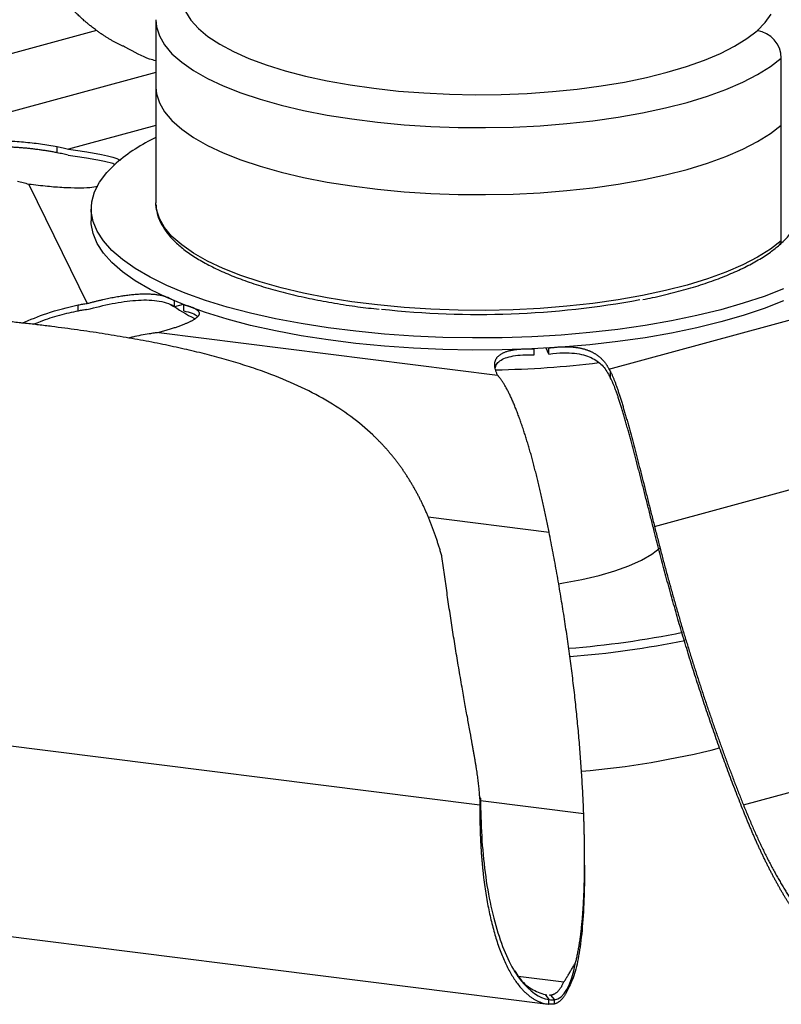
# Paper-space layout '_Dimétrica' of a CAD drawing. Header units: millimetres. Extents: x -186 to 340, y -44 to 190.
# Tile 2 of 5: x 6 to 124, y -44 to 109. Entities that reach past the tile are written whole.
import ezdxf

# ---------------------------------------------------------------- set-up
doc = ezdxf.new("R2010")
doc.units = ezdxf.units.MM

psp = doc.layouts.new('_Dimétrica')

# ---------------------------------------------------------------- linework, layer by layer
at = {"color": 7, "linetype": 'Continuous', "lineweight": 25}
for p, q in [((27.34, 108.65), (27.34, 80.37)), ((18.14, 107.05), (-123.88, 68.3)), ((124.11, 74.48), (124.11, 102.76)), ((27.34, 100.55), (-27.18, 85.68)), ((27.34, 92.33), (13.85, 88.65)), ((12.08, 88.1), (12.08, 89.04)), ((7.68, 83.21), (16.73, 64.77)), ((17.34, 79.43), (17.34, 77.54)), ((27.35, 80.09), (27.34, 80.37)), ((97.44, 54.6), (140.83, 66.43)), ((15.3, 63.6), (15.3, 64.54)), ((30.21, 64.23), (30.21, 65.17)), ((31.57, 64.61), (30.21, 64.23)), ((31.65, 63.64), (31.65, 64.59)), ((27.78, 60.26), (80.22, 53.66)), ((85.9, 56.81), (85.9, 57.75)), ((88.14, 56.93), (87.73, 57.84)), ((88.14, 56.93), (88.14, 57.87)), ((97.71, 53.21), (97.71, 54.16)), ((-100.25, 9.54), (77.47, -12.85)), ((77.58, -11.81), (77.46, -11.72)), ((77.48, -11.91), (77.47, -12.85)), ((77.58, -11.81), (77.48, -11.91)), ((-89.71, -21.31), (88.02, -43.7)), ((93.68, -22.2), (93.68, -21.23)), ((83.41, -39.39), (90.48, -40.28)), ((87.58, -42.24), (88.14, -43.02)), ((87.58, -42.24), (87.84, -42.26)), ((88.19, -42.29), (88.4, -42.3)), ((88.4, -42.31), (89.01, -43.05)), ((88.14, -43.72), (88.14, -43.02)), ((89.01, -43.69), (89.01, -43.05))]:
    psp.add_line(p, q, dxfattribs=at)
at = {"color": 8, "linetype": 'Continuous', "lineweight": 25}
for p, q in [((104.49, 30.25), (160.94, 45.65)), ((69.46, 31.73), (88.19, 29.37)), ((118.24, -12.85), (163.11, -0.61)), ((77.59, -12.19), (93.54, -14.2))]:
    psp.add_line(p, q, dxfattribs=at)
at = {"color": 7, "linetype": 'Continuous', "lineweight": 25, "flags": 128}
for points in [[(31.94, 109.95), (32.76, 108.64), (33.92, 107.36), (35.41, 106.11), (37.22, 104.92), (39.34, 103.78), (41.74, 102.71), (44.41, 101.72), (47.34, 100.8), (50.49, 99.97), (53.85, 99.24), (57.39, 98.61), (61.07, 98.08), (64.89, 97.66), (68.79, 97.36), (72.77, 97.17), (76.77, 97.09), (80.78, 97.13), (84.77, 97.29), (88.7, 97.56), (92.54, 97.95), (96.26, 98.45), (99.85, 99.05), (103.26, 99.76), (106.47, 100.56), (109.46, 101.45), (112.21, 102.42), (114.69, 103.47), (116.89, 104.59), (118.79, 105.77), (120.37, 107)], [(120.37, 107), (121.62, 108.27), (122.54, 109.58)], [(27.34, 98.28), (27.44, 97.23), (27.89, 95.82), (28.69, 94.43), (29.84, 93.07), (31.34, 91.75), (33.17, 90.47), (35.31, 89.25), (37.76, 88.1), (40.5, 87.01), (43.5, 86.01), (46.74, 85.1), (50.2, 84.28), (53.86, 83.57), (57.69, 82.96), (61.66, 82.46), (65.74, 82.07), (69.91, 81.8), (74.13, 81.65), (78.37, 81.62), (82.61, 81.71), (86.81, 81.92), (90.94, 82.24), (94.97, 82.69), (98.87, 83.24), (102.62, 83.9), (106.19, 84.67), (109.55, 85.53), (112.68, 86.49), (115.55, 87.53), (118.15, 88.65), (120.45, 89.84), (122.44, 91.09), (124.11, 92.39)], [(27.34, 98.28), (27.44, 97.23), (27.89, 95.82), (28.69, 94.43), (29.84, 93.07), (31.34, 91.75), (33.17, 90.47), (35.31, 89.25), (37.76, 88.1), (40.5, 87.01), (43.5, 86.01), (46.74, 85.1), (50.2, 84.28), (53.86, 83.57), (57.69, 82.96), (61.66, 82.46), (65.74, 82.07), (69.91, 81.8), (74.13, 81.65), (78.37, 81.62), (82.61, 81.71), (86.81, 81.92), (90.94, 82.24), (94.97, 82.69), (98.87, 83.24), (102.62, 83.9), (106.19, 84.67), (109.55, 85.53), (112.68, 86.49), (115.55, 87.53), (118.15, 88.65), (120.45, 89.84), (122.44, 91.09), (124.11, 92.39)], [(124.45, 67.04), (121.46, 65.87), (118.22, 64.79), (114.74, 63.79), (111.04, 62.88), (107.14, 62.07), (103.07, 61.36), (98.84, 60.75), (94.49, 60.26), (90.04, 59.88), (85.51, 59.61), (80.94, 59.46), (76.34, 59.43), (71.76, 59.51), (67.2, 59.71), (62.7, 60.03), (58.29, 60.46), (53.99, 61), (49.83, 61.65), (45.83, 62.41), (42.01, 63.26), (38.4, 64.21), (35.02, 65.25), (31.89, 66.37), (29.02, 67.57), (26.44, 68.83), (24.16, 70.16), (22.19, 71.55), (20.54, 72.98), (19.23, 74.45), (18.25, 75.94), (17.63, 77.46), (17.35, 78.99), (17.43, 80.52), (17.86, 82.05), (18.63, 83.56), (19.75, 85.04), (21.21, 86.5)], [(124.45, 65.15), (121.46, 63.99), (118.22, 62.9), (114.74, 61.9), (111.04, 60.99), (107.14, 60.18), (103.07, 59.47), (98.84, 58.87), (94.49, 58.37), (90.04, 57.99), (85.51, 57.73), (80.94, 57.58), (76.34, 57.54), (71.76, 57.63), (67.2, 57.83), (62.7, 58.14), (58.29, 58.57), (53.99, 59.12), (49.83, 59.77), (45.83, 60.52), (42.01, 61.37), (38.4, 62.32), (35.02, 63.36), (31.89, 64.48), (29.02, 65.68), (26.44, 66.95), (24.16, 68.28), (22.19, 69.66), (20.54, 71.09), (19.23, 72.56), (18.25, 74.06), (17.63, 75.58), (17.35, 77.1), (17.34, 77.54)], [(89.64, 21.37), (90.42, 21.49), (93.26, 22.02), (95.92, 22.64), (98.35, 23.36), (100.54, 24.16), (102.46, 25.03), (104.09, 25.97), (105.4, 26.96)]]:
    psp.add_lwpolyline(points, dxfattribs=at)
at = {"color": 8, "linetype": 'Continuous', "lineweight": 25, "flags": 128}
for points in [[(27.34, 108.69), (27.44, 107.6), (27.89, 106.19), (28.69, 104.8), (29.84, 103.44), (31.34, 102.12), (33.17, 100.84), (35.31, 99.62), (37.76, 98.47), (40.5, 97.38), (43.5, 96.38), (46.74, 95.47), (50.2, 94.65), (53.86, 93.94), (57.69, 93.33), (61.66, 92.83), (65.74, 92.44), (69.91, 92.17), (74.13, 92.02), (78.37, 91.99), (82.61, 92.08), (86.81, 92.29), (90.94, 92.61), (94.97, 93.06), (98.87, 93.61), (102.62, 94.27), (106.19, 95.04), (109.55, 95.9), (112.68, 96.86), (115.55, 97.9), (118.15, 99.02), (120.45, 100.21), (122.44, 101.46), (124.11, 102.76)], [(124.11, 74.48), (122.44, 73.17), (120.45, 71.93), (118.15, 70.74), (115.55, 69.62), (112.68, 68.58), (109.55, 67.62), (106.19, 66.76), (102.62, 65.99), (98.87, 65.33), (94.97, 64.77), (90.94, 64.33), (86.81, 64), (82.61, 63.79), (78.37, 63.7), (74.13, 63.74), (69.91, 63.89), (65.74, 64.16), (61.66, 64.54), (57.69, 65.04), (53.86, 65.65), (50.2, 66.37), (46.74, 67.19), (43.5, 68.1), (40.5, 69.1), (37.76, 70.18), (35.31, 71.34), (33.17, 72.56), (31.34, 73.83), (29.84, 75.16), (28.69, 76.52), (27.89, 77.91), (27.44, 79.32), (27.35, 80.09)]]:
    psp.add_lwpolyline(points, dxfattribs=at)
at = {"color": 7, "linetype": 'Continuous', "lineweight": 25}
for centre, radius, start, end in [((119.74, 102.68), 4.37, 1.0587, 81.7605), ((39.96, 64.38), 28.99, 115.8046, 130.285), ((46.15, 87.81), 28.43, 234.6222, 243.2053), ((77.23, 200.71), 137.64, 263.7452, 280.469), ((77.62, 203.31), 148.83, 270.88, 277.0465), ((80.32, 152.36), 141.4, 274.4093, 281.6253), ((81.82, 124.96), 133.1, 274.902, 284.2457)]:
    psp.add_arc(centre, radius, start, end, dxfattribs=at)
at = {"color": 8, "linetype": 'Continuous', "lineweight": 25}
for centre, radius, start, end in [((123.28, 74.46), 0.834, 312.1698, 0.9775), ((80.49, 152.64), 142.95, 274.3698, 281.5889)]:
    psp.add_arc(centre, radius, start, end, dxfattribs=at)
at = {"color": 7, "linetype": 'Continuous', "lineweight": 25}
for points, knots in [([(127.31, 108.59), (127.32, 108.7), (127.37, 109.38), (127.16, 110.63), (126.67, 112.26), (125.87, 113.82), (124.79, 115.32), (123.41, 116.77), (121.71, 118.18), (119.69, 119.52), (117.38, 120.78), (114.81, 121.95), (112.02, 123.01), (109.03, 123.98), (105.86, 124.84), (102.52, 125.6), (99.04, 126.25), (95.43, 126.81), (91.71, 127.26), (87.91, 127.61), (84.05, 127.84), (80.14, 127.98), (76.22, 128), (72.31, 127.91), (68.43, 127.72), (64.6, 127.42), (60.85, 127.02), (57.21, 126.51), (53.68, 125.9), (50.3, 125.19), (47.07, 124.38), (44.02, 123.47), (41.17, 122.47), (38.52, 121.36), (36.08, 120.15), (33.93, 118.85), (32.51, 117.8), (31.81, 117.2), (31.66, 117.07)], [0, 0, 0, 0, 0.004816, 0.028614, 0.05237, 0.07673, 0.102338, 0.129644, 0.158699, 0.18902, 0.219863, 0.250597, 0.281057, 0.31124, 0.341187, 0.370945, 0.400557, 0.430056, 0.459471, 0.488822, 0.51813, 0.547409, 0.576673, 0.605935, 0.635205, 0.664495, 0.693818, 0.723191, 0.752632, 0.782163, 0.811813, 0.841615, 0.871614, 0.901862, 0.932418, 0.963323, 0.992458, 1, 1, 1, 1]), ([(18.14, 107.05), (18.04, 107.12), (17.84, 107.27), (17.53, 107.51), (17.22, 107.75), (16.9, 108.01), (16.59, 108.27), (16.2, 108.61), (15.72, 109.04), (15.17, 109.57), (14.6, 110.13), (14.04, 110.72), (13.47, 111.33), (12.9, 111.96), (12.52, 112.41), (12.32, 112.63)], [0, 0, 0, 0, 0.055278, 0.11041, 0.165402, 0.220264, 0.275008, 0.329646, 0.425422, 0.521008, 0.616509, 0.712046, 0.807749, 0.903719, 1, 1, 1, 1]), ([(22.71, 104.41), (22.58, 104.47), (22.31, 104.58), (21.91, 104.76), (21.51, 104.96), (21.11, 105.17), (20.7, 105.39), (20.28, 105.63), (19.86, 105.88), (19.44, 106.15), (19.01, 106.43), (18.58, 106.73), (18.29, 106.94), (18.14, 107.05)], [0, 0, 0, 0, 0.082375, 0.166387, 0.252056, 0.339404, 0.428453, 0.519229, 0.611757, 0.706067, 0.802189, 0.900155, 1, 1, 1, 1]), ([(27.34, 102.35), (27.02, 102.43), (25.62, 102.78), (23.98, 103.7), (22.71, 104.41)], [0, 0, 0, 0, 0.223682, 1, 1, 1, 1]), ([(-29.78, 84.95), (-29.36, 85.07), (-28.51, 85.31), (-27.23, 85.66), (-25.96, 86.01), (-24.69, 86.34), (-23.41, 86.66), (-22.14, 86.97), (-20.86, 87.26), (-19.59, 87.55), (-18.32, 87.82), (-17.04, 88.07), (-15.77, 88.31), (-14.49, 88.54), (-13.22, 88.76), (-11.94, 88.96), (-10.66, 89.14), (-9.39, 89.31), (-8.11, 89.46), (-6.79, 89.6), (-5.42, 89.72), (-4.01, 89.83), (-2.62, 89.91), (-1.23, 89.97), (0.14, 90.01), (1.51, 90.01), (2.86, 90), (4.21, 89.95), (5.54, 89.88), (6.87, 89.78), (8.18, 89.65), (9.49, 89.48), (10.79, 89.29), (11.65, 89.13), (12.08, 89.05)], [0, 0, 0, 0, 0.032221, 0.064322, 0.0963, 0.128156, 0.15989, 0.191502, 0.222991, 0.25436, 0.285609, 0.316739, 0.347752, 0.37865, 0.409436, 0.440112, 0.470682, 0.501148, 0.531514, 0.561783, 0.595218, 0.62828, 0.660978, 0.693321, 0.725317, 0.756979, 0.788317, 0.819343, 0.850073, 0.880525, 0.91072, 0.940681, 0.970432, 1, 1, 1, 1]), ([(12.08, 88.1), (11.87, 88.14), (11.45, 88.22), (10.83, 88.33), (10.21, 88.43), (9.58, 88.52), (8.95, 88.61), (8.32, 88.69), (7.68, 88.76), (7.05, 88.82), (6.41, 88.87), (5.77, 88.92), (5.12, 88.96), (4.48, 89), (3.83, 89.03), (3.18, 89.05), (2.53, 89.06), (1.87, 89.07), (1.22, 89.08), (0.56, 89.07), (-0.11, 89.07), (-0.77, 89.05), (-1.44, 89.03), (-2.11, 89), (-2.78, 88.97), (-3.45, 88.94), (-4.13, 88.89), (-4.81, 88.84), (-5.49, 88.79), (-6.17, 88.73), (-7.4, 88.61), (-9.16, 88.42), (-11.47, 88.11), (-13.77, 87.75), (-16.06, 87.34), (-18.36, 86.89), (-20.66, 86.39), (-22.96, 85.86), (-25.25, 85.28), (-27.55, 84.66), (-29.07, 84.23), (-29.84, 84.01)], [0, 0, 0, 0, 0.0142545, 0.0285479, 0.0428833, 0.0572637, 0.0716922, 0.0861716, 0.1007047, 0.1152942, 0.1299427, 0.1446526, 0.1594262, 0.1742658, 0.1891733, 0.2041506, 0.2191995, 0.2343215, 0.2495181, 0.2647906, 0.2801401, 0.2955681, 0.3110756, 0.3266639, 0.3423341, 0.3580872, 0.3739244, 0.3898465, 0.4058544, 0.4219491, 0.4381314, 0.4926859, 0.5475632, 0.6027836, 0.6583649, 0.7143215, 0.7706644, 0.8274011, 0.8845358, 0.9420695, 1, 1, 1, 1]), ([(12.08, 89.05), (12.23, 89.02), (12.53, 88.96), (12.98, 88.86), (13.42, 88.76), (13.7, 88.68), (13.85, 88.65)], [0, 0, 0, 0, 0.25706, 0.50939, 0.757026, 1, 1, 1, 1]), ([(13.85, 88.65), (14.79, 88.52), (16.54, 88.29), (18.83, 87.87), (20.65, 87.46), (21.5, 87.12), (21.88, 86.97)], [0, 0, 0, 0, 0.317556, 0.588503, 0.81651, 1, 1, 1, 1]), ([(13.79, 87.71), (13.65, 87.75), (13.38, 87.82), (12.95, 87.92), (12.52, 88.01), (12.22, 88.07), (12.08, 88.1)], [0, 0, 0, 0, 0.243207, 0.490921, 0.743175, 1, 1, 1, 1]), ([(13.79, 87.71), (14.74, 87.59), (16.5, 87.35), (18.8, 86.93), (20.32, 86.6), (20.93, 86.38), (21.05, 86.33)], [0, 0, 0, 0, 0.363463, 0.673546, 0.934426, 1, 1, 1, 1]), ([(7.68, 83.21), (7.54, 83.24), (7.25, 83.32), (6.82, 83.42), (6.37, 83.53), (6.08, 83.59), (5.93, 83.63)], [0, 0, 0, 0, 0.242974, 0.49061, 0.74294, 1, 1, 1, 1]), ([(18.39, 82.87), (17.97, 82.8), (16.99, 82.65), (15.16, 82.61), (12.96, 82.68), (10.41, 82.88), (8.63, 83.09), (7.68, 83.21)], [0, 0, 0, 0, 0.1253948, 0.2913554, 0.4892415, 0.7243952, 1, 1, 1, 1]), ([(27.38, 80.05), (27.4, 79.71), (27.44, 78.9), (27.88, 77.63), (28.62, 76.26), (29.68, 74.92), (31.05, 73.61), (32.72, 72.35), (34.68, 71.14), (36.91, 70), (39.39, 68.93), (42.11, 67.93), (45.05, 67.02), (48.18, 66.19), (51.5, 65.45), (54.98, 64.8), (58.43, 64.27), (60.78, 64), (61.87, 63.87)], [0, 0, 0, 0, 0.042537, 0.102914, 0.16421, 0.227146, 0.291589, 0.356916, 0.422547, 0.488112, 0.553521, 0.618769, 0.683875, 0.748865, 0.813763, 0.878589, 0.943359, 1, 1, 1, 1]), ([(123.83, 73.84), (124.09, 74.07), (124.82, 74.75), (125.8, 75.91), (126.68, 77.33), (127.19, 78.79), (127.39, 79.92), (127.31, 80.55), (127.3, 80.69)], [0, 0, 0, 0, 0.11127, 0.324132, 0.535066, 0.741322, 0.941677, 1, 1, 1, 1]), ([(102.69, 65.39), (103.19, 65.48), (104.84, 65.8), (107.46, 66.43), (110.54, 67.28), (113.4, 68.22), (116.04, 69.24), (118.44, 70.33), (120.59, 71.49), (122.41, 72.66), (123.38, 73.47), (123.83, 73.84)], [0, 0, 0, 0, 0.051955, 0.171723, 0.291621, 0.411684, 0.531955, 0.652485, 0.773328, 0.894522, 1, 1, 1, 1]), ([(16.73, 64.77), (16.9, 64.81), (17.23, 64.9), (17.72, 65.03), (18.21, 65.15), (18.69, 65.27), (19.16, 65.38), (19.62, 65.48), (20.07, 65.58), (20.52, 65.67), (20.95, 65.75), (21.38, 65.83), (21.8, 65.9), (22.21, 65.96), (22.61, 66.02), (23, 66.07), (23.38, 66.12), (23.76, 66.16), (24.13, 66.19), (24.48, 66.22), (24.84, 66.24), (25.18, 66.25), (25.51, 66.26), (25.83, 66.26), (26.15, 66.25), (26.46, 66.24), (26.76, 66.22), (27.05, 66.2), (27.33, 66.17), (27.6, 66.13), (27.87, 66.08), (28.13, 66.03), (28.37, 65.98), (28.61, 65.91), (28.84, 65.84), (29.07, 65.77), (29.28, 65.68), (29.48, 65.59), (29.68, 65.5), (29.87, 65.4), (30.05, 65.29), (30.16, 65.21), (30.21, 65.17)], [0, 0, 0, 0, 0.040128, 0.0791, 0.116925, 0.153614, 0.189179, 0.223632, 0.256987, 0.289261, 0.320469, 0.350631, 0.379768, 0.407903, 0.435062, 0.461273, 0.486568, 0.510983, 0.534557, 0.557335, 0.579363, 0.600697, 0.621395, 0.641522, 0.661148, 0.680349, 0.699206, 0.717804, 0.736233, 0.754583, 0.772949, 0.791421, 0.810091, 0.829047, 0.848374, 0.868149, 0.888448, 0.909339, 0.930885, 0.953143, 0.976166, 1, 1, 1, 1]), ([(6.63, 61.7), (7.91, 62.25), (10.8, 63.5), (13.69, 64.17), (15.3, 64.55)], [0, 0, 0, 0, 0.441029, 1, 1, 1, 1]), ([(15.3, 64.55), (15.42, 64.57), (15.66, 64.61), (16.02, 64.67), (16.38, 64.72), (16.61, 64.75), (16.73, 64.77)], [0, 0, 0, 0, 0.2570597, 0.50939, 0.7570256, 1, 1, 1, 1]), ([(16.69, 63.81), (18.02, 64.18), (19.32, 64.49), (21.84, 64.99), (23.06, 65.16), (25.38, 65.34), (26.48, 65.34), (28.52, 65.06), (29.45, 64.78), (30.21, 64.23)], [0, 0, 0, 0, 0.25, 0.25, 0.5, 0.5, 0.75, 0.75, 1, 1, 1, 1]), ([(31.65, 64.59), (31.73, 64.57), (31.88, 64.53), (32.1, 64.47), (32.31, 64.41), (32.5, 64.35), (32.69, 64.28), (32.86, 64.22), (33.02, 64.16), (33.17, 64.09), (33.31, 64.03), (33.43, 63.96), (33.55, 63.89), (33.65, 63.82), (33.74, 63.75), (33.82, 63.68), (33.89, 63.61), (33.94, 63.54), (33.99, 63.47), (34.02, 63.39), (34.04, 63.32), (34.05, 63.24), (34.05, 63.17), (34.03, 63.09), (34.01, 63.01), (33.97, 62.93), (33.92, 62.85), (33.86, 62.77), (33.78, 62.69), (33.7, 62.61), (33.6, 62.52), (33.49, 62.44), (33.37, 62.35), (33.24, 62.27), (33.1, 62.18), (32.94, 62.09), (32.78, 62), (32.6, 61.92), (32.41, 61.83), (32.21, 61.73), (31.99, 61.64), (31.77, 61.55), (31.53, 61.46), (31.28, 61.36), (31.02, 61.27), (30.75, 61.17), (30.47, 61.07), (30.17, 60.97), (29.87, 60.87), (29.55, 60.77), (29.22, 60.67), (28.88, 60.57), (28.52, 60.47), (28.16, 60.37), (27.91, 60.3), (27.78, 60.26)], [0, 0, 0, 0, 0.018065, 0.035661, 0.052808, 0.069528, 0.085842, 0.101776, 0.117355, 0.132607, 0.147563, 0.162254, 0.176713, 0.190976, 0.205078, 0.219058, 0.232955, 0.246807, 0.260655, 0.274539, 0.288497, 0.30257, 0.316795, 0.331208, 0.345846, 0.360742, 0.375928, 0.391433, 0.407288, 0.423518, 0.440148, 0.457201, 0.474698, 0.49266, 0.511104, 0.530048, 0.549506, 0.569494, 0.590025, 0.61111, 0.632762, 0.654991, 0.677805, 0.701215, 0.725229, 0.749854, 0.775097, 0.800965, 0.827463, 0.854599, 0.882376, 0.910801, 0.939877, 0.969608, 1, 1, 1, 1]), ([(11.23, 61.2), (10.9, 61.24), (10.22, 61.33), (9.21, 61.45), (8.2, 61.57), (7.2, 61.68), (6.19, 61.79), (5.19, 61.9), (4.19, 62), (3.2, 62.1), (2.2, 62.2), (1.21, 62.29), (0.22, 62.38), (-0.77, 62.46), (-1.75, 62.54), (-2.74, 62.62), (-3.72, 62.69), (-4.69, 62.76), (-5.67, 62.82), (-6.64, 62.88), (-7.61, 62.94), (-8.58, 62.99), (-9.55, 63.03), (-10.51, 63.08), (-11.47, 63.12), (-12.43, 63.15), (-13.38, 63.18), (-14.33, 63.21), (-15.28, 63.23), (-16.23, 63.24), (-17.17, 63.26), (-18.11, 63.26), (-19.05, 63.27), (-19.99, 63.26), (-20.92, 63.26), (-21.85, 63.25), (-22.78, 63.23), (-23.7, 63.21), (-24.62, 63.18), (-25.54, 63.15), (-26.45, 63.11), (-29.37, 62.98), (-34.25, 62.63), (-40.99, 61.79), (-47.53, 60.57), (-52.24, 59.36), (-55.27, 58.44), (-56.71, 57.97), (-58.14, 57.47), (-59.56, 56.95), (-60.96, 56.41), (-62.36, 55.83), (-63.73, 55.23), (-65.1, 54.61), (-66.44, 53.95), (-67.78, 53.27), (-69.1, 52.55), (-70.4, 51.81), (-71.69, 51.03), (-72.97, 50.23), (-74.22, 49.39), (-75.46, 48.52), (-76.69, 47.62), (-77.89, 46.68), (-79.09, 45.71), (-79.86, 45.04), (-80.25, 44.7)], [0, 0, 0, 0, 0.010992, 0.021922, 0.03279, 0.043599, 0.054349, 0.065041, 0.075675, 0.086254, 0.096777, 0.107246, 0.117661, 0.128025, 0.138337, 0.148599, 0.158812, 0.168977, 0.179094, 0.189165, 0.19919, 0.209172, 0.21911, 0.229005, 0.238859, 0.248672, 0.258446, 0.268181, 0.277878, 0.287538, 0.297161, 0.30675, 0.316304, 0.325824, 0.335312, 0.344767, 0.354192, 0.363585, 0.372949, 0.382284, 0.391591, 0.40087, 0.471445, 0.540873, 0.609438, 0.677385, 0.693389, 0.709388, 0.725386, 0.741385, 0.757388, 0.773397, 0.789415, 0.805445, 0.821489, 0.83755, 0.853632, 0.869738, 0.885872, 0.902039, 0.918243, 0.934488, 0.95078, 0.967125, 0.98353, 1, 1, 1, 1]), ([(15.3, 63.6), (14.34, 63.39), (12.4, 62.96), (10.08, 62.21), (8.73, 61.66), (8.37, 61.51)], [0, 0, 0, 0, 0.417178, 0.843293, 1, 1, 1, 1]), ([(16.69, 63.81), (16.57, 63.8), (16.34, 63.77), (16, 63.72), (15.65, 63.66), (15.42, 63.62), (15.3, 63.6)], [0, 0, 0, 0, 0.243207, 0.490921, 0.743175, 1, 1, 1, 1]), ([(31.65, 63.64), (32.1, 63.52), (32.95, 63.28), (33.69, 62.94), (33.79, 62.74), (33.81, 62.72)], [0, 0, 0, 0, 0.502602, 0.938921, 1, 1, 1, 1]), ([(71.61, 25.57), (71.56, 25.77), (71.44, 26.17), (71.27, 26.77), (71.08, 27.35), (70.9, 27.93), (70.71, 28.5), (70.51, 29.07), (70.31, 29.62), (70.11, 30.17), (69.9, 30.72), (69.69, 31.25), (69.47, 31.78), (69.25, 32.3), (69.02, 32.82), (68.79, 33.33), (68.55, 33.83), (68.31, 34.32), (68.06, 34.81), (67.81, 35.29), (67.55, 35.77), (67.29, 36.24), (67.02, 36.7), (66.75, 37.16), (66.47, 37.61), (66.19, 38.06), (65.9, 38.5), (65.61, 38.93), (65.31, 39.36), (65, 39.78), (64.69, 40.2), (64.38, 40.61), (64.05, 41.01), (63.73, 41.41), (63.4, 41.81), (63.06, 42.19), (62.71, 42.58), (62.36, 42.96), (62.01, 43.33), (61.65, 43.7), (61.28, 44.06), (59.98, 45.31), (57.57, 47.33), (53.7, 49.86), (49.37, 52.09), (45.76, 53.58), (43.19, 54.5), (41.82, 54.96), (40.43, 55.4), (38.99, 55.84), (37.53, 56.26), (36.03, 56.66), (34.49, 57.06), (32.92, 57.44), (31.31, 57.81), (29.67, 58.17), (27.99, 58.52), (26.27, 58.86), (24.52, 59.18), (22.73, 59.5), (20.91, 59.81), (19.04, 60.11), (17.14, 60.4), (15.21, 60.67), (13.24, 60.94), (11.9, 61.11), (11.23, 61.2)], [0, 0, 0, 0, 0.0082407, 0.0164642, 0.0246715, 0.0328632, 0.0410402, 0.0492032, 0.0573531, 0.0654906, 0.0736164, 0.0817311, 0.0898355, 0.0979302, 0.1060157, 0.1140927, 0.1221617, 0.1302231, 0.1382777, 0.1463257, 0.1543678, 0.1624043, 0.1704357, 0.1784624, 0.1864848, 0.1945033, 0.2025183, 0.2105301, 0.2185391, 0.2265456, 0.23455, 0.2425526, 0.2505537, 0.2585536, 0.2665527, 0.2745512, 0.2825494, 0.2905477, 0.2985463, 0.3065456, 0.3145461, 0.3225481, 0.3905788, 0.4592316, 0.5287527, 0.5994264, 0.6179972, 0.6366812, 0.6554844, 0.6744128, 0.6934726, 0.7126704, 0.7320128, 0.7515068, 0.7711595, 0.7909782, 0.8109706, 0.8311442, 0.8515068, 0.8720664, 0.8928308, 0.9138079, 0.9350057, 0.9564319, 0.9780941, 1, 1, 1, 1]), ([(26.31, 60.06), (25.46, 59.92), (24.4, 59.75), (23.34, 59.45), (23.13, 59.39)], [0, 0, 0, 0, 0.794793, 1, 1, 1, 1]), ([(27.78, 60.26), (27.67, 60.25), (27.43, 60.22), (27.06, 60.17), (26.69, 60.12), (26.44, 60.08), (26.31, 60.06)], [0, 0, 0, 0, 0.2429744, 0.49061, 0.7429403, 1, 1, 1, 1]), ([(88.14, 57.87), (88.23, 57.89), (88.41, 57.91), (88.68, 57.95), (88.94, 57.97), (89.2, 58), (89.45, 58.02), (89.7, 58.04), (89.95, 58.06), (90.19, 58.07), (90.43, 58.07), (90.67, 58.08), (90.9, 58.07), (91.13, 58.07), (91.36, 58.06), (91.58, 58.05), (91.8, 58.03), (92.01, 58.01), (92.23, 57.99), (92.43, 57.96), (92.64, 57.93), (92.84, 57.89), (93.04, 57.86), (93.23, 57.81), (93.42, 57.77), (93.61, 57.72), (93.79, 57.66), (93.97, 57.6), (94.14, 57.54), (94.32, 57.48), (94.48, 57.41), (94.65, 57.33), (94.81, 57.26), (94.97, 57.17), (95.12, 57.09), (95.27, 57), (95.42, 56.91), (95.56, 56.81), (95.7, 56.71), (95.84, 56.61), (95.97, 56.5), (96.1, 56.39), (96.22, 56.27), (96.35, 56.16), (96.46, 56.03), (96.58, 55.91), (96.69, 55.78), (96.8, 55.64), (96.9, 55.5), (97, 55.36), (97.1, 55.22), (97.19, 55.07), (97.28, 54.91), (97.36, 54.76), (97.42, 54.65), (97.44, 54.6)], [0, 0, 0, 0, 0.018065, 0.035661, 0.052808, 0.069528, 0.085842, 0.101776, 0.117355, 0.132607, 0.147563, 0.162254, 0.176713, 0.190976, 0.205078, 0.219058, 0.232955, 0.246807, 0.260655, 0.274539, 0.288497, 0.30257, 0.316795, 0.331208, 0.345846, 0.360742, 0.375928, 0.391433, 0.407288, 0.423518, 0.440148, 0.457201, 0.474698, 0.49266, 0.511104, 0.530048, 0.549506, 0.569494, 0.590025, 0.61111, 0.632762, 0.654991, 0.677805, 0.701215, 0.725229, 0.749854, 0.775097, 0.800965, 0.827463, 0.854599, 0.882376, 0.910801, 0.939877, 0.969608, 1, 1, 1, 1]), ([(80.22, 53.66), (80.19, 53.73), (80.12, 53.87), (80.04, 54.08), (79.96, 54.28), (79.9, 54.47), (79.85, 54.66), (79.81, 54.85), (79.79, 55.03), (79.77, 55.2), (79.77, 55.37), (79.79, 55.53), (79.81, 55.69), (79.85, 55.84), (79.9, 55.98), (79.96, 56.12), (80.03, 56.25), (80.12, 56.38), (80.22, 56.5), (80.33, 56.62), (80.45, 56.73), (80.59, 56.84), (80.73, 56.94), (80.9, 57.03), (81.07, 57.12), (81.25, 57.2), (81.45, 57.28), (81.66, 57.35), (81.88, 57.42), (82.12, 57.48), (82.37, 57.53), (82.63, 57.58), (82.9, 57.62), (83.19, 57.66), (83.48, 57.69), (83.79, 57.72), (84.11, 57.74), (84.45, 57.75), (84.79, 57.76), (85.15, 57.76), (85.52, 57.76), (85.78, 57.76), (85.9, 57.75)], [0, 0, 0, 0, 0.040128, 0.0791, 0.116925, 0.153614, 0.189179, 0.223632, 0.256987, 0.289261, 0.320469, 0.350631, 0.379768, 0.407903, 0.435062, 0.461273, 0.486568, 0.510983, 0.534557, 0.557335, 0.579363, 0.600697, 0.621395, 0.641522, 0.661148, 0.680349, 0.699206, 0.717804, 0.736233, 0.754583, 0.772949, 0.791421, 0.810091, 0.829047, 0.848374, 0.868149, 0.888448, 0.909339, 0.930885, 0.953143, 0.976166, 1, 1, 1, 1]), ([(79.85, 54.75), (79.89, 54.94), (79.98, 55.33), (80.48, 55.87), (81.35, 56.35), (82.6, 56.67), (84.18, 56.83), (85.3, 56.82), (85.9, 56.81)], [0, 0, 0, 0, 0.168561, 0.353839, 0.513362, 0.662391, 0.819279, 1, 1, 1, 1]), ([(88.14, 56.93), (89.8, 57.17), (91.06, 57.18), (93.14, 56.94), (93.98, 56.7), (95.36, 56.06), (95.92, 55.65), (96.83, 54.73), (97.18, 54.2), (97.46, 53.63)], [0, 0, 0, 0, 0.25, 0.25, 0.5, 0.5, 0.75, 0.75, 1, 1, 1, 1]), ([(80.56, 53.23), (80.53, 53.27), (80.47, 53.35), (80.38, 53.46), (80.3, 53.56), (80.25, 53.63), (80.22, 53.66)], [0, 0, 0, 0, 0.25706, 0.50939, 0.757026, 1, 1, 1, 1]), ([(97.44, 54.6), (97.47, 54.56), (97.52, 54.5), (97.59, 54.4), (97.65, 54.28), (97.69, 54.2), (97.71, 54.16)], [0, 0, 0, 0, 0.242974, 0.49061, 0.74294, 1, 1, 1, 1]), ([(97.71, 53.22), (97.69, 53.25), (97.65, 53.33), (97.59, 53.44), (97.52, 53.54), (97.48, 53.6), (97.45, 53.63)], [0, 0, 0, 0, 0.256825, 0.509079, 0.756793, 1, 1, 1, 1]), ([(97.71, 54.16), (97.74, 54.11), (97.8, 54), (97.88, 53.82), (97.96, 53.63), (98.05, 53.43), (98.13, 53.23), (98.22, 53.01), (98.31, 52.79), (98.4, 52.56), (98.48, 52.32), (98.57, 52.07), (98.66, 51.81), (98.76, 51.54), (98.85, 51.27), (98.94, 50.99), (99.03, 50.7), (99.13, 50.41), (99.23, 50.1), (99.32, 49.79), (99.42, 49.48), (99.52, 49.15), (99.62, 48.82), (99.72, 48.48), (99.82, 48.13), (99.92, 47.78), (100.03, 47.42), (100.13, 47.05), (100.24, 46.68), (100.34, 46.3), (100.55, 45.56), (100.86, 44.42), (101.28, 42.86), (101.71, 41.23), (102.14, 39.54), (102.59, 37.79), (103.05, 35.98), (103.52, 34.12), (104, 32.21), (104.32, 30.91), (104.49, 30.25)], [0, 0, 0, 0, 0.014227, 0.028493, 0.042802, 0.057156, 0.071558, 0.086011, 0.100518, 0.115082, 0.129706, 0.14439, 0.159139, 0.173953, 0.188836, 0.203789, 0.218813, 0.23391, 0.249082, 0.26433, 0.279655, 0.295058, 0.310541, 0.326104, 0.341749, 0.357478, 0.37329, 0.389186, 0.405169, 0.421238, 0.437395, 0.498113, 0.559232, 0.620781, 0.682781, 0.745251, 0.808202, 0.871644, 0.935577, 1, 1, 1, 1]), ([(88.19, 29.37), (88.12, 29.69), (87.99, 30.35), (87.79, 31.33), (87.59, 32.29), (87.39, 33.24), (87.18, 34.17), (86.97, 35.1), (86.76, 36.01), (86.55, 36.9), (86.33, 37.78), (86.11, 38.65), (85.89, 39.5), (85.67, 40.34), (85.45, 41.16), (85.22, 41.96), (84.99, 42.75), (84.76, 43.52), (84.52, 44.27), (84.28, 45.04), (84.02, 45.8), (83.76, 46.57), (83.49, 47.31), (83.23, 48.01), (82.96, 48.68), (82.7, 49.33), (82.43, 49.94), (82.16, 50.52), (81.9, 51.06), (81.63, 51.57), (81.36, 52.05), (81.1, 52.48), (80.83, 52.88), (80.65, 53.11), (80.56, 53.23)], [0, 0, 0, 0, 0.0322214, 0.0643217, 0.0963002, 0.1281564, 0.1598902, 0.1915017, 0.2229914, 0.25436, 0.2856087, 0.3167387, 0.3477519, 0.3786503, 0.4094362, 0.4401123, 0.4706817, 0.5011476, 0.5315138, 0.5617835, 0.5952181, 0.6282805, 0.6609784, 0.6933208, 0.7253174, 0.7569789, 0.7883166, 0.8193429, 0.8500731, 0.8805253, 0.9107201, 0.9406806, 0.9704316, 1, 1, 1, 1]), ([(104.5, 29.29), (104.42, 29.62), (104.25, 30.28), (104.01, 31.25), (103.77, 32.22), (103.53, 33.17), (103.29, 34.1), (103.06, 35.03), (102.83, 35.94), (102.6, 36.84), (102.37, 37.72), (102.15, 38.59), (101.93, 39.44), (101.71, 40.28), (101.5, 41.11), (101.28, 41.91), (101.07, 42.7), (100.86, 43.48), (100.66, 44.23), (100.45, 45), (100.23, 45.77), (100.02, 46.53), (99.8, 47.27), (99.59, 47.98), (99.39, 48.65), (99.19, 49.29), (98.99, 49.91), (98.8, 50.49), (98.61, 51.04), (98.42, 51.55), (98.24, 52.02), (98.06, 52.46), (97.89, 52.86), (97.77, 53.1), (97.71, 53.22)], [0, 0, 0, 0, 0.032284, 0.064445, 0.096484, 0.128399, 0.16019, 0.191858, 0.223403, 0.254826, 0.286127, 0.317309, 0.348373, 0.379321, 0.410156, 0.44088, 0.471497, 0.502009, 0.532421, 0.562736, 0.59609, 0.629073, 0.661694, 0.693961, 0.725885, 0.757475, 0.788743, 0.819702, 0.850367, 0.880756, 0.91089, 0.940791, 0.970486, 1, 1, 1, 1]), ([(93.54, -14.2), (93.52, -13.73), (93.49, -12.8), (93.42, -11.4), (93.35, -10), (93.26, -8.58), (93.17, -7.16), (93.07, -5.72), (92.96, -4.29), (92.84, -2.84), (92.71, -1.38), (92.57, 0.08), (92.42, 1.55), (92.27, 3.03), (92.1, 4.52), (91.93, 6.01), (91.74, 7.51), (91.55, 9.02), (91.34, 10.54), (91.13, 12.07), (90.91, 13.6), (90.68, 15.14), (90.44, 16.69), (90.19, 18.25), (89.93, 19.81), (89.67, 21.39), (89.39, 22.97), (89.1, 24.56), (88.81, 26.15), (88.5, 27.76), (88.29, 28.83), (88.19, 29.37)], [0, 0, 0, 0, 0.03155, 0.063305, 0.095265, 0.127431, 0.159803, 0.192382, 0.225169, 0.258164, 0.291368, 0.324781, 0.358403, 0.392236, 0.426279, 0.460534, 0.495, 0.529679, 0.56457, 0.599674, 0.634991, 0.670522, 0.706268, 0.742229, 0.778404, 0.814796, 0.851403, 0.888227, 0.925267, 0.962525, 1, 1, 1, 1]), ([(104.49, 30.25), (104.65, 29.61), (104.98, 28.32), (105.48, 26.39), (105.98, 24.47), (106.5, 22.57), (107.02, 20.68), (107.55, 18.8), (108.08, 16.94), (108.62, 15.08), (109.17, 13.24), (109.73, 11.42), (110.29, 9.6), (110.86, 7.8), (111.44, 6.01), (112.02, 4.23), (112.61, 2.47), (113.21, 0.72), (113.81, -1.02), (114.42, -2.75), (115.04, -4.46), (115.67, -6.17), (116.3, -7.86), (116.94, -9.53), (117.59, -11.2), (118.02, -12.3), (118.24, -12.85)], [0, 0, 0, 0, 0.045255, 0.090193, 0.134813, 0.179118, 0.223107, 0.266782, 0.310142, 0.353189, 0.395923, 0.438346, 0.480458, 0.522259, 0.563752, 0.604935, 0.645811, 0.68638, 0.726643, 0.766601, 0.806256, 0.845607, 0.884656, 0.923403, 0.961851, 1, 1, 1, 1]), ([(118.25, -13.8), (118.06, -13.34), (117.7, -12.43), (117.17, -11.05), (116.63, -9.67), (116.11, -8.28), (115.59, -6.88), (115.07, -5.47), (114.56, -4.06), (114.05, -2.63), (113.55, -1.2), (113.05, 0.25), (112.56, 1.7), (112.07, 3.16), (111.58, 4.63), (111.11, 6.1), (110.63, 7.59), (110.16, 9.08), (109.7, 10.59), (109.24, 12.1), (108.78, 13.62), (108.33, 15.15), (107.89, 16.68), (107.45, 18.23), (107.01, 19.79), (106.58, 21.35), (106.16, 22.92), (105.73, 24.5), (105.32, 26.09), (104.91, 27.69), (104.64, 28.76), (104.5, 29.29)], [0, 0, 0, 0, 0.031553, 0.06331, 0.095272, 0.127439, 0.159814, 0.192394, 0.225183, 0.258179, 0.291384, 0.324797, 0.358421, 0.392254, 0.426298, 0.460553, 0.495019, 0.529697, 0.564588, 0.599691, 0.635008, 0.670538, 0.706283, 0.742242, 0.778417, 0.814806, 0.851412, 0.888234, 0.925272, 0.962527, 1, 1, 1, 1]), ([(77.47, -11.91), (77.46, -11.8), (77.45, -11.57), (77.43, -11.22), (77.4, -10.85), (77.37, -10.46), (77.33, -10.06), (77.28, -9.64), (77.22, -9.21), (77.17, -8.76), (77.1, -8.29), (77.03, -7.81), (76.96, -7.31), (76.88, -6.8), (76.79, -6.27), (76.71, -5.73), (76.61, -5.18), (76.51, -4.61), (76.41, -4.03), (76.23, -3.03), (75.96, -1.51), (75.57, 0.59), (75.15, 2.91), (74.77, 5.04), (74.45, 6.88), (74.2, 8.38), (73.95, 9.86), (73.71, 11.34), (73.47, 12.8), (73.25, 14.26), (73.02, 15.71), (72.8, 17.14), (72.59, 18.57), (72.39, 19.99), (72.18, 21.4), (71.99, 22.8), (71.8, 24.2), (71.67, 25.11), (71.61, 25.57)], [0, 0, 0, 0, 0.008449, 0.017311, 0.026576, 0.036236, 0.046284, 0.056712, 0.067514, 0.078684, 0.090217, 0.102111, 0.114363, 0.12697, 0.13993, 0.153237, 0.166887, 0.180877, 0.195205, 0.20987, 0.255635, 0.307917, 0.366518, 0.431342, 0.470306, 0.509364, 0.548573, 0.587975, 0.627607, 0.667506, 0.707704, 0.748234, 0.789128, 0.830412, 0.872115, 0.914263, 0.956884, 1, 1, 1, 1]), ([(77.58, -11.81), (77.58, -13.8), (77.64, -15.76), (77.87, -19.62), (78.05, -21.51), (78.52, -25.16), (78.82, -26.91), (79.54, -30.23), (79.96, -31.78), (80.91, -34.64), (81.43, -35.94), (82.58, -38.25), (83.2, -39.25), (85.18, -41.74), (86.64, -42.74), (88.14, -43.02)], [0, 0, 0, 0, 0.125, 0.125, 0.25, 0.25, 0.375, 0.375, 0.5, 0.5, 0.625, 0.625, 0.75, 0.75, 1, 1, 1, 1]), ([(77.47, -12.85), (77.47, -13.06), (77.47, -13.48), (77.47, -14.1), (77.47, -14.73), (77.48, -15.34), (77.49, -15.96), (77.51, -16.57), (77.53, -17.17), (77.55, -17.77), (77.58, -18.37), (77.61, -18.97), (77.64, -19.56), (77.68, -20.14), (77.72, -20.73), (77.77, -21.31), (77.82, -21.88), (77.87, -22.45), (77.93, -23.02), (77.99, -23.58), (78.15, -24.9), (78.43, -26.9), (78.9, -29.46), (79.47, -31.86), (80.13, -34.12), (80.89, -36.2), (81.74, -38.07), (82.66, -39.69), (83.45, -40.76), (84.05, -41.45), (84.43, -41.84), (84.82, -42.19), (85.22, -42.51), (85.62, -42.8), (86.02, -43.04), (86.43, -43.25), (86.85, -43.43), (87.28, -43.56), (87.71, -43.66), (88, -43.7), (88.14, -43.72)], [0, 0, 0, 0, 0.011903, 0.023796, 0.035682, 0.047565, 0.059447, 0.071332, 0.083224, 0.095125, 0.107039, 0.118969, 0.130917, 0.142889, 0.154885, 0.16691, 0.178967, 0.191059, 0.203189, 0.215359, 0.227574, 0.289085, 0.350626, 0.412578, 0.475313, 0.541322, 0.607035, 0.672865, 0.739223, 0.76322, 0.787104, 0.810892, 0.834603, 0.858256, 0.881869, 0.905461, 0.929052, 0.952659, 0.976302, 1, 1, 1, 1]), ([(118.24, -12.85), (118.36, -13.15), (118.6, -13.73), (118.96, -14.6), (119.32, -15.46), (119.68, -16.3), (120.04, -17.12), (120.41, -17.93), (120.78, -18.73), (121.15, -19.51), (121.52, -20.28), (121.9, -21.04), (122.28, -21.77), (122.66, -22.5), (123.04, -23.21), (123.42, -23.9), (123.81, -24.58), (124.2, -25.25), (124.59, -25.9), (124.98, -26.54), (125.37, -27.16), (125.77, -27.77), (126.17, -28.36), (126.57, -28.94), (126.97, -29.51), (127.37, -30.06), (127.78, -30.59), (128.19, -31.12), (128.6, -31.62), (129.01, -32.11), (129.43, -32.59), (129.85, -33.05), (130.27, -33.49), (130.69, -33.92), (131.11, -34.34), (131.54, -34.74), (131.83, -34.99), (131.97, -35.12)], [0, 0, 0, 0, 0.032257, 0.06427, 0.09604, 0.12757, 0.158861, 0.189915, 0.220735, 0.251323, 0.281681, 0.311812, 0.341719, 0.371403, 0.400867, 0.430115, 0.45915, 0.487973, 0.516589, 0.545, 0.573209, 0.60122, 0.629036, 0.65666, 0.684095, 0.711345, 0.738414, 0.765304, 0.79202, 0.818567, 0.844947, 0.871167, 0.897229, 0.923138, 0.9489, 0.974519, 1, 1, 1, 1]), ([(92.28, -37.28), (92.31, -37.18), (92.36, -36.97), (92.44, -36.65), (92.51, -36.32), (92.58, -35.98), (92.65, -35.63), (92.72, -35.28), (92.79, -34.91), (92.85, -34.54), (92.91, -34.16), (92.97, -33.77), (93.02, -33.37), (93.08, -32.96), (93.13, -32.54), (93.18, -32.12), (93.22, -31.69), (93.27, -31.25), (93.31, -30.8), (93.35, -30.34), (93.39, -29.87), (93.42, -29.4), (93.46, -28.92), (93.49, -28.43), (93.52, -27.93), (93.54, -27.42), (93.57, -26.91), (93.59, -26.38), (93.61, -25.85), (93.62, -25.31), (93.64, -24.76), (93.65, -24.21), (93.66, -23.64), (93.67, -23.07), (93.67, -22.49), (93.68, -21.9), (93.68, -21.31), (93.68, -20.7), (93.67, -20.09), (93.67, -19.46), (93.66, -18.83), (93.65, -18.2), (93.64, -17.55), (93.62, -16.9), (93.6, -16.23), (93.59, -15.56), (93.56, -14.89), (93.55, -14.43), (93.54, -14.2)], [0, 0, 0, 0, 0.019378, 0.038835, 0.058374, 0.077996, 0.097703, 0.117498, 0.137383, 0.15736, 0.177429, 0.197595, 0.217858, 0.23822, 0.258683, 0.279248, 0.299918, 0.320694, 0.341577, 0.362569, 0.383672, 0.404886, 0.426214, 0.447656, 0.469215, 0.490891, 0.512685, 0.5346, 0.556637, 0.578796, 0.60108, 0.623489, 0.646024, 0.668688, 0.69148, 0.714402, 0.737456, 0.760642, 0.783962, 0.807416, 0.831005, 0.854731, 0.878594, 0.902595, 0.926736, 0.951016, 0.975437, 1, 1, 1, 1]), ([(135.86, -38.8), (135.76, -38.75), (135.56, -38.66), (135.26, -38.51), (134.96, -38.35), (134.66, -38.19), (134.36, -38.01), (134.07, -37.83), (133.77, -37.64), (133.48, -37.44), (133.18, -37.23), (132.89, -37.01), (132.6, -36.78), (132.31, -36.55), (132.02, -36.31), (131.74, -36.06), (131.45, -35.81), (131.16, -35.54), (130.88, -35.27), (130.6, -34.99), (130.32, -34.7), (130.04, -34.41), (129.76, -34.11), (129.48, -33.8), (129.2, -33.49), (128.93, -33.17), (128.65, -32.84), (128.38, -32.5), (128.11, -32.16), (127.83, -31.81), (127.56, -31.45), (127.29, -31.09), (127.02, -30.72), (126.76, -30.34), (126.49, -29.96), (126.23, -29.57), (125.96, -29.17), (125.7, -28.77), (125.44, -28.36), (125.17, -27.94), (124.91, -27.52), (124.65, -27.09), (124.39, -26.66), (124.14, -26.21), (123.88, -25.77), (123.63, -25.31), (123.37, -24.85), (123.12, -24.39), (122.86, -23.91), (122.61, -23.44), (122.36, -22.95), (122.11, -22.46), (121.86, -21.96), (121.62, -21.46), (121.37, -20.95), (121.12, -20.44), (120.88, -19.91), (120.63, -19.39), (120.39, -18.85), (120.15, -18.31), (119.91, -17.77), (119.67, -17.22), (119.43, -16.66), (119.19, -16.1), (118.95, -15.53), (118.72, -14.96), (118.48, -14.38), (118.32, -13.99), (118.25, -13.8)], [0, 0, 0, 0, 0.013562, 0.027136, 0.040725, 0.054331, 0.067957, 0.081606, 0.095279, 0.10898, 0.12271, 0.136473, 0.150269, 0.164102, 0.177972, 0.191883, 0.205837, 0.219834, 0.233877, 0.247967, 0.262106, 0.276295, 0.290536, 0.304829, 0.319177, 0.333581, 0.348041, 0.362558, 0.377135, 0.391772, 0.40647, 0.42123, 0.436053, 0.45094, 0.465892, 0.480909, 0.495993, 0.511144, 0.526363, 0.54165, 0.557006, 0.572433, 0.587931, 0.6035, 0.619141, 0.634855, 0.650643, 0.666504, 0.68244, 0.698452, 0.714539, 0.730702, 0.746942, 0.763259, 0.779653, 0.796126, 0.812677, 0.829307, 0.846016, 0.862804, 0.879672, 0.89662, 0.913649, 0.930757, 0.947947, 0.965217, 0.982568, 1, 1, 1, 1]), ([(93.67, -22.2), (93.66, -23.81), (93.64, -27.21), (93.37, -31.78), (92.88, -35.85), (92.18, -39.16), (91.51, -40.55), (91.18, -41.24)], [0, 0, 0, 0, 0.193254, 0.408012, 0.612705, 0.809103, 1, 1, 1, 1]), ([(90.48, -40.28), (90.53, -40.2), (90.63, -40.05), (90.77, -39.82), (90.92, -39.58), (91.07, -39.33), (91.22, -39.08), (91.37, -38.83), (91.52, -38.58), (91.67, -38.33), (91.82, -38.07), (91.97, -37.81), (92.12, -37.55), (92.23, -37.37), (92.28, -37.28)], [0, 0, 0, 0, 0.091983, 0.182313, 0.271016, 0.35812, 0.443648, 0.527624, 0.61007, 0.691005, 0.770448, 0.848418, 0.92493, 1, 1, 1, 1]), ([(82.88, -38.57), (83.09, -38.92), (83.87, -40.16), (85.44, -41.52), (86.86, -42), (87.58, -42.24)], [0, 0, 0, 0, 0.159163, 0.571193, 1, 1, 1, 1]), ([(88.4, -42.3), (88.44, -42.3), (88.53, -42.29), (88.66, -42.25), (88.79, -42.21), (88.92, -42.16), (89.05, -42.1), (89.17, -42.03), (89.29, -41.94), (89.41, -41.85), (89.52, -41.74), (89.64, -41.63), (89.75, -41.5), (89.86, -41.36), (89.97, -41.21), (90.08, -41.05), (90.18, -40.87), (90.28, -40.69), (90.38, -40.49), (90.45, -40.35), (90.48, -40.28)], [0, 0, 0, 0, 0.055588, 0.111082, 0.166491, 0.221822, 0.277087, 0.332309, 0.387516, 0.442732, 0.497981, 0.553286, 0.608668, 0.664149, 0.719745, 0.775475, 0.831353, 0.887392, 0.943605, 1, 1, 1, 1]), ([(91.18, -41.24), (91.15, -41.31), (91.09, -41.46), (90.99, -41.67), (90.89, -41.87), (90.78, -42.06), (90.68, -42.24), (90.57, -42.41), (90.46, -42.57), (90.35, -42.71), (90.24, -42.85), (90.13, -42.98), (90.01, -43.1), (89.89, -43.21), (89.77, -43.3), (89.65, -43.39), (89.53, -43.47), (89.4, -43.54), (89.27, -43.6), (89.14, -43.65), (89.05, -43.67), (89.01, -43.69)], [0, 0, 0, 0, 0.053143, 0.10617, 0.159085, 0.211893, 0.264602, 0.317222, 0.369764, 0.42224, 0.474664, 0.527054, 0.579424, 0.631795, 0.684186, 0.736619, 0.789114, 0.841692, 0.894363, 0.94713, 1, 1, 1, 1]), ([(89.01, -43.69), (88.97, -43.69), (88.91, -43.71), (88.81, -43.72), (88.69, -43.73), (88.57, -43.74), (88.44, -43.74), (88.3, -43.73), (88.19, -43.72), (88.14, -43.72)], [0, 0, 0, 0, 0.141614, 0.283531, 0.425817, 0.568539, 0.711766, 0.855563, 1, 1, 1, 1])]:
    psp.add_open_spline(points, degree=3, knots=knots, dxfattribs=at)
for points in [[(89.01, -43.05), (90.49, -42.88), (91.58, -40.82), (92.28, -37.28)], [(88.14, -43.02), (88.51, -43.08), (88.79, -43.08), (89.01, -43.05)]]:
    psp.add_open_spline(points, degree=3, dxfattribs=at)

doc.saveas('drawing.dxf')
